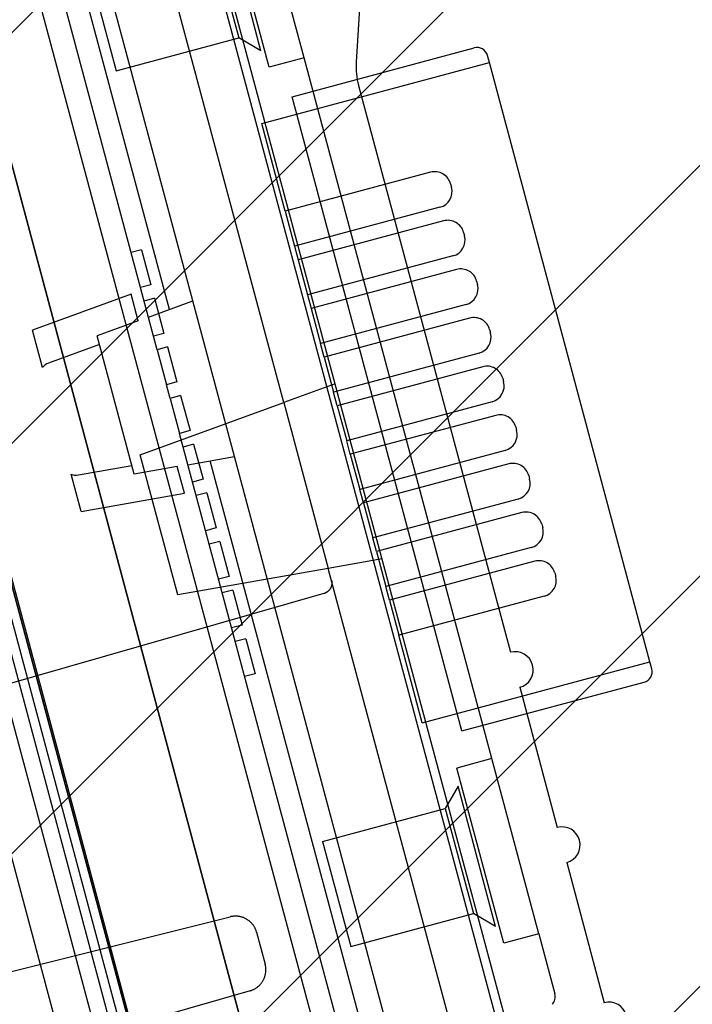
# Paper-space layout 'SUBMITTAL_E2H_2_1' of a CAD drawing. Header units: millimetres. Extents: x 0 to 841, y 0 to 594.
# Tile 8 of 67: x 110.47 to 112.79, y 166.5 to 169.89. Entities that reach past the tile are written whole.
import ezdxf

# ---------------------------------------------------------------- set-up
doc = ezdxf.new("R2010")
doc.units = ezdxf.units.MM
doc.header["$LTSCALE"] = 46.255
doc.layers.get('0').update_dxf_attribs({"linetype": 'CONTINUOUS'})
for name, color, linetype in [('CURVES', 7, 'CONTINUOUS'), ('NOTES', 7, 'CONTINUOUS'), ('ROUNDS', 7, 'CONTINUOUS')]:
    doc.layers.add(name, color=color, linetype=linetype)
doc.styles.get("Standard").update_dxf_attribs({"font": 'txt', "width": 0.725})
doc.dimstyles.new('DIMSTYLE_1', dxfattribs={"dimtxt": 3.5, "dimasz": 4.8, "dimexe": 3.2, "dimexo": 1.6, "dimgap": 1.75, "dimtad": 0, "dimtih": 1, "dimtoh": 1, "dimdec": 1, "dimzin": 0, "dimdsep": 46, "dimtxsty": 'STANDARD', "dimblk": 'CLOSED', "dimblk1": 'CLOSED', "dimblk2": 'CLOSED', "dimcen": 0.09, "dimadec": 0, "dimazin": 0, "dimtp": 0.4, "dimtm": 0.4, "dimtfac": 1, "dimtdec": 1, "dimtofl": 0, "dimtmove": 0, "dimatfit": 3, "dimldrblk": 'CLOSED', "dimfxl": 1, "dimtolj": 1, "dimtzin": 0, "dimarcsym": 0})
doc.dimstyles.new('DIMSTYLE_3', dxfattribs={"dimtxt": 3.5, "dimasz": 4.8, "dimexe": 3.2, "dimexo": 1.6, "dimgap": 1.75, "dimtad": 0, "dimtih": 1, "dimtoh": 1, "dimdec": 1, "dimzin": 0, "dimdsep": 46, "dimtxsty": 'STANDARD', "dimblk": 'CLOSED', "dimblk1": 'CLOSED', "dimblk2": 'CLOSED', "dimcen": 0.09, "dimadec": 0, "dimazin": 0, "dimtp": 0.5, "dimtm": 0.5, "dimtfac": 1, "dimtdec": 1, "dimtofl": 0, "dimtmove": 0, "dimatfit": 3, "dimldrblk": 'CLOSED', "dimfxl": 1, "dimtolj": 1, "dimtzin": 0, "dimarcsym": 0})

# ---------------------------------------------------------------- blocks, each defined once
blk = doc.blocks.new('*D39')
at = {"color": 2, "linetype": 'CONTINUOUS'}
for p, q in [((105.3226431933, 187.0594612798), (101.8403923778, 200.0553982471)), ((111.722789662, 163.1737894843), (105.3226431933, 187.0594612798)), ((88.6845306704, 157.4733052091), (69.1660031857, 157.4733052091)), ((112.3741040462, 157.4733052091), (88.6845306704, 157.4733052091))]:
    blk.add_line(p, q, dxfattribs=at)
for points in [[(98.3650756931, 194.6929682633), (102.6686133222, 196.964435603), (97.8610072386, 196.2114922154), (98.3650756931, 194.6929682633)], [(71.8489906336, 162.3119721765), (72.3660031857, 157.4733052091), (73.4462346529, 162.2181023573), (71.8489906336, 162.3119721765)]]:
    blk.add_lwpolyline(points, dxfattribs=at)
for start, end in [(105.000000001, 132.0102912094), (145.1234989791, 180)]:
    blk.add_arc((113.2502298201, 157.4733052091), 40.8842266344, start, end, dxfattribs=at)
at = {"color": 2, "linetype": 'CONTINUOUS', "insert": (82.4428640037, 186.1012924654), "char_height": 3.5, "width": 12.4833333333, "attachment_point": 2, "line_spacing_factor": 0.9}
blk.add_mtext('75.0\\Fgdt;{\\Fgdt;~}', dxfattribs=at)
blk = doc.blocks.new('_CLOSED')
at = {"color": 0, "linetype": 'BYBLOCK'}
for p, q in [((0, 0), (-1, 0.1666666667)), ((-1, 0.1666666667), (-1, -0.1666666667)), ((-1, -0.1666666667), (0, 0)), ((-1, 0), (0, 0))]:
    blk.add_line(p, q, dxfattribs=at)
blk = doc.blocks.new('*D42')
at = {"color": 2, "linetype": 'CONTINUOUS'}
for p, q in [((91.6700745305, 252.9540907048), (91.6700745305, 257.9040907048)), ((200.5303540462, 252.9540907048), (200.5303540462, 257.9040907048)), ((91.6700745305, 254.7040907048), (136.7377142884, 254.7040907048)), ((200.5303540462, 254.7040907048), (147.8502142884, 254.7040907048)), ((91.6700745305, 239.6163708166), (91.6700745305, 252.9540907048)), ((200.5303540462, 157.5233052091), (200.5303540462, 252.9540907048))]:
    blk.add_line(p, q, dxfattribs=at)
at = {"color": 2, "linetype": 'CONTINUOUS', "xscale": 4.8, "yscale": 4.8, "zscale": 4.8, "rotation": 180}
blk.add_blockref('_CLOSED', (91.6700745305, 254.7040907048), dxfattribs=at)
at = {"color": 2, "linetype": 'CONTINUOUS', "xscale": 4.8, "yscale": 4.8, "zscale": 4.8}
blk.add_blockref('_CLOSED', (200.5303540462, 254.7040907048), dxfattribs=at)
at = {"color": 2, "linetype": 'CONTINUOUS', "insert": (142.2939642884, 256.4540907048), "char_height": 3.5, "width": 15.225, "attachment_point": 2, "line_spacing_factor": 0.9}
blk.add_mtext('871\\P[34.3]', dxfattribs=at)
blk = doc.blocks.new('*D43')
at = {"color": 2, "linetype": 'CONTINUOUS'}
for p, q in [((63.790818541, 239.0519462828), (56.784568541, 239.0519462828)), ((59.984568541, 239.0519462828), (59.984568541, 201.762625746)), ((90.9164759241, 239.0519462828), (63.790818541, 239.0519462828)), ((59.984568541, 157.4733052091), (59.984568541, 189.512625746)), ((63.790818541, 157.4733052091), (56.784568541, 157.4733052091)), ((112.9928540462, 157.4733052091), (63.790818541, 157.4733052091))]:
    blk.add_line(p, q, dxfattribs=at)
at = {"color": 2, "linetype": 'CONTINUOUS', "xscale": 4.8, "yscale": 4.8, "zscale": 4.8}
for p, rotation in [((59.984568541, 239.0519462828), 90), ((59.984568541, 157.4733052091), 270)]:
    blk.add_blockref('_CLOSED', p, dxfattribs=dict(at, rotation=rotation))
at = {"color": 2, "linetype": 'CONTINUOUS', "insert": (59.984568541, 200.012625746), "char_height": 3.5, "width": 15.225, "attachment_point": 2, "line_spacing_factor": 0.9}
blk.add_mtext('653\\P[25.7]', dxfattribs=at)

psp = doc.layouts.new('SUBMITTAL_E2H_2_1')

# ---------------------------------------------------------------- hatches: boundary and pattern name
at = {"linetype": 'CONTINUOUS'}
h = psp.add_hatch(dxfattribs=at)
h.set_pattern_fill('doorswing', color=2, angle=45, style=0, pattern_type=0)
h.set_pattern_definition([(45, (0, 0), (-0.7071067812, 0.7071067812), [])])
edge = h.paths.add_edge_path()
edge.add_arc((115.9591540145, 154.1965202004), 84.5915298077, 359.8699776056, 106.1287594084)
edge.add_line((113.6083141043, 154.0045552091), (200.5504660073, 154.0045552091))
edge.add_line((113.6083141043, 154.0045552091), (92.1201595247, 234.199439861))
edge.add_arc((92.96655203, 234.4262300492), 0.875, 116.3926077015, 195)
edge.add_line((92.5775973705, 235.2100280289), (92.4598911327, 235.4585135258))

# ---------------------------------------------------------------- linework, layer by layer
at = {"color": 7, "linetype": 'CONTINUOUS'}
for p, q in [((93.4007435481, 233.9191147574), (113.8206985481, 157.7108052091)), ((93.1713361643, 233.8576452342), (113.6491040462, 157.4335750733)), ((112.0659924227, 161.6514578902), (109.4810372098, 171.2986420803)), ((111.3836033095, 168.5689830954), (110.839030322, 170.6013571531)), ((111.4536010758, 169.7566366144), (111.2918391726, 170.3603402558)), ((111.3328603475, 169.7242842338), (111.1710984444, 170.3279878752)), ((111.3047718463, 169.7808156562), (111.1753623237, 170.2637785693)), ((111.1311681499, 170.1872320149), (111.2282252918, 169.82500983)), ((109.8412166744, 170.0751747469), (111.7305957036, 163.023916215)), ((110.7085756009, 170.0739986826), (110.8056327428, 169.7117764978)), ((109.6359574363, 170.0201756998), (111.5253364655, 162.9689171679)), ((110.9341899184, 168.7973279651), (110.6126881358, 169.9971889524)), ((111.3047718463, 169.7808156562), (111.2282252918, 169.82500983)), ((111.4536010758, 169.7566366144), (111.3328603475, 169.7242842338)), ((112.6453673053, 167.6754227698), (112.0921415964, 169.7400892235)), ((111.640909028, 169.6612974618), (112.1642231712, 167.7082624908)), ((111.99746949, 167.4371143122), (111.4118914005, 169.6225214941)), ((111.9581737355, 169.3224345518), (111.9614089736, 169.310360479)), ((111.3882078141, 169.2279469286), (111.4205601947, 169.1072062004)), ((112.0030626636, 169.1549067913), (112.0062979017, 169.1428327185)), ((110.8931708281, 169.095302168), (110.9255232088, 168.9745614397)), ((111.4330967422, 169.0604191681), (111.4654491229, 168.9396784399)), ((112.0479515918, 168.9873790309), (112.0511868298, 168.975304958)), ((110.8573113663, 168.9418824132), (110.5175775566, 168.8182294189)), ((110.8818834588, 168.8501781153), (110.8573113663, 168.9418824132)), ((110.916639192, 168.8628281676), (111.0699225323, 168.9186187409)), ((110.9380597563, 168.9277744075), (110.9704121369, 168.8070336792)), ((111.2134843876, 168.382838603), (111.0699225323, 168.9186187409)), ((111.4779856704, 168.8928914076), (111.510338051, 168.7721506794)), ((110.8818834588, 168.8501781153), (110.7397737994, 168.7984544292)), ((110.55194163, 168.689980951), (110.5175775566, 168.8182294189)), ((112.0928405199, 168.8198512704), (112.096075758, 168.8077771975)), ((110.867485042, 168.3218295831), (110.7397737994, 168.7984544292)), ((110.7478618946, 168.7682692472), (110.5725621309, 168.7044653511)), ((110.9467264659, 168.7505409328), (110.9790788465, 168.6298002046)), ((110.9829486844, 168.760246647), (111.015301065, 168.6395059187)), ((111.5228745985, 168.7253636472), (111.5552269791, 168.6046229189)), ((112.137729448, 168.6523235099), (112.1409646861, 168.640249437)), ((110.991615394, 168.5830131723), (111.0239677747, 168.4622724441)), ((111.0278376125, 168.5927188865), (111.0601899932, 168.4719781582)), ((110.8883802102, 168.3887366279), (111.3836033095, 168.5689830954)), ((111.5677635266, 168.5578358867), (111.6001159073, 168.4370951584)), ((112.1826183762, 168.4847957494), (112.1858536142, 168.4727216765)), ((111.9195629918, 165.1198655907), (111.0365043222, 168.4154854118)), ((111.0727265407, 168.425191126), (111.1050789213, 168.3044503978)), ((111.0177897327, 167.9057737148), (110.8883802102, 168.3887366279)), ((111.0528418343, 168.3545129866), (111.2134843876, 168.382838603)), ((111.6126524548, 168.3903081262), (111.6450048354, 168.2695673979)), ((110.6756809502, 168.3196206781), (110.8593969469, 168.3520147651)), ((111.0164174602, 168.3480903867), (110.867485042, 168.3218295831)), ((111.0409895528, 168.2563860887), (111.0164174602, 168.3480903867)), ((110.684944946, 168.1936058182), (110.6505808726, 168.3218542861)), ((112.2275073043, 168.3172679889), (112.2307425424, 168.305193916)), ((110.684944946, 168.1936058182), (111.0409895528, 168.2563860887)), ((111.1176154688, 168.2576633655), (111.1499678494, 168.1369226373)), ((111.6575413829, 168.2227803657), (111.6898937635, 168.1020396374)), ((112.2723962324, 168.1497402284), (112.2756314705, 168.1376661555)), ((111.1625043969, 168.090135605), (111.1948567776, 167.9693948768)), ((111.702430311, 168.0552526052), (111.7347826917, 167.9345118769)), ((111.536788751, 167.9972872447), (111.0177897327, 167.9057737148)), ((112.1600604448, 165.6712056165), (111.536788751, 167.9972872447)), ((112.3172851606, 167.9822124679), (112.3205203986, 167.970138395)), ((111.5429807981, 167.9264366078), (111.5426090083, 167.9258729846)), ((111.543340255, 167.9270034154), (111.5429807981, 167.9264366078)), ((111.5436875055, 167.9275732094), (111.543340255, 167.9270034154)), ((111.544022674, 167.9281457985), (111.5436875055, 167.9275732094)), ((111.5443458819, 167.9287209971), (111.544022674, 167.9281457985)), ((111.5446572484, 167.9292986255), (111.5443458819, 167.9287209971)), ((111.5449568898, 167.9298785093), (111.5446572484, 167.9292986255)), ((111.5452449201, 167.9304604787), (111.5449568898, 167.9298785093)), ((111.5455214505, 167.9310443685), (111.5452449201, 167.9304604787)), ((111.54578659, 167.9316300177), (111.5455214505, 167.9310443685)), ((111.5460404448, 167.9322172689), (111.54578659, 167.9316300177)), ((111.5462831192, 167.9328059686), (111.5460404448, 167.9322172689)), ((111.5465147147, 167.933395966), (111.5462831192, 167.9328059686)), ((111.546735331, 167.9339871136), (111.5465147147, 167.933395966)), ((111.5469450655, 167.9345792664), (111.546735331, 167.9339871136)), ((111.5471440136, 167.9351722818), (111.5469450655, 167.9345792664)), ((111.547332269, 167.9357660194), (111.5471440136, 167.9351722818)), ((111.5475099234, 167.9363603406), (111.547332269, 167.9357660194)), ((111.5476770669, 167.9369551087), (111.5475099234, 167.9363603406)), ((111.5478337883, 167.9375501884), (111.5476770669, 167.9369551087)), ((111.5477153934, 167.9565084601), (111.5478537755, 167.9559764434)), ((111.5479801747, 167.9381454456), (111.5478337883, 167.9375501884)), ((111.5478537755, 167.9559764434), (111.5479848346, 167.9554403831)), ((111.5481163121, 167.9387407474), (111.5479801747, 167.9381454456)), ((111.5479848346, 167.9554403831), (111.5481084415, 167.9549004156)), ((111.5481084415, 167.9549004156), (111.548224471, 167.9543566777)), ((111.5482422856, 167.9393359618), (111.5481163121, 167.9387407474)), ((111.548224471, 167.9543566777), (111.5483328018, 167.9538093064)), ((111.5483581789, 167.9399309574), (111.5482422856, 167.9393359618)), ((111.5483328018, 167.9538093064), (111.5484333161, 167.9532584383)), ((111.5484640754, 167.9405256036), (111.5483581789, 167.9399309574)), ((111.5484333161, 167.9532584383), (111.5485258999, 167.9527042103)), ((111.5485600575, 167.9411197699), (111.5484640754, 167.9405256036)), ((111.5485258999, 167.9527042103), (111.5486104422, 167.9521467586)), ((111.5486462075, 167.9417133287), (111.5485600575, 167.9411197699)), ((111.5486104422, 167.9521467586), (111.5486868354, 167.9515862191)), ((111.5487226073, 167.9423061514), (111.5486462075, 167.9417133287)), ((111.5486868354, 167.9515862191), (111.5487549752, 167.951022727)), ((111.5487893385, 167.9428981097), (111.5487226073, 167.9423061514)), ((111.5487549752, 167.951022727), (111.5488147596, 167.9504564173)), ((111.5488464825, 167.9434890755), (111.5487893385, 167.9428981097)), ((111.5488147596, 167.9504564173), (111.5488660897, 167.9498874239)), ((111.5488941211, 167.9440789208), (111.5488464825, 167.9434890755)), ((111.5488660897, 167.9498874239), (111.5489088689, 167.9493158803)), ((111.5489323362, 167.9446675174), (111.5488941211, 167.9440789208)), ((111.5489088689, 167.9493158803), (111.5489430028, 167.9487419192)), ((111.5489612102, 167.9452547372), (111.5489323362, 167.9446675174)), ((111.5489430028, 167.9487419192), (111.5489683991, 167.9481656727)), ((111.5489808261, 167.9458404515), (111.5489612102, 167.9452547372)), ((111.5489683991, 167.9481656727), (111.5489849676, 167.9475872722)), ((111.5489912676, 167.9464245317), (111.5489808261, 167.9458404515)), ((111.5489849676, 167.9475872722), (111.5489926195, 167.9470068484)), ((111.5489926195, 167.9470068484), (111.5489912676, 167.9464245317)), ((111.5218295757, 167.9107554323), (110.1013017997, 167.5034256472)), ((111.2073933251, 167.9226078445), (111.2397457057, 167.8018671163)), ((111.5226710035, 167.911007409), (111.5218295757, 167.9107554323)), ((111.5235001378, 167.9112769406), (111.5226710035, 167.911007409)), ((111.5243165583, 167.9115634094), (111.5235001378, 167.9112769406)), ((111.525119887, 167.9118661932), (111.5243165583, 167.9115634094)), ((111.5259097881, 167.9121846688), (111.525119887, 167.9118661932)), ((111.5266859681, 167.9125182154), (111.5259097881, 167.9121846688)), ((111.5274481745, 167.9128662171), (111.5266859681, 167.9125182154)), ((111.5281961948, 167.9132280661), (111.5274481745, 167.9128662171)), ((111.5289298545, 167.9136031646), (111.5281961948, 167.9132280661)), ((111.5296490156, 167.9139909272), (111.5289298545, 167.9136031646)), ((111.5303535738, 167.9143907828), (111.5296490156, 167.9139909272)), ((111.5310434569, 167.914802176), (111.5303535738, 167.9143907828)), ((111.5317186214, 167.9152245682), (111.5310434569, 167.914802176)), ((111.532379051, 167.9156574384), (111.5317186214, 167.9152245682)), ((111.533024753, 167.9161002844), (111.532379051, 167.9156574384)), ((111.5336557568, 167.9165526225), (111.533024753, 167.9161002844)), ((111.5342721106, 167.9170139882), (111.5336557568, 167.9165526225)), ((111.5348738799, 167.9174839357), (111.5342721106, 167.9170139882)), ((111.5354611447, 167.9179620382), (111.5348738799, 167.9174839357)), ((111.5360339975, 167.918447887), (111.5354611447, 167.9179620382)), ((111.5365925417, 167.9189410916), (111.5360339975, 167.918447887)), ((111.5371368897, 167.9194412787), (111.5365925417, 167.9189410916)), ((111.5376671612, 167.9199480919), (111.5371368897, 167.9194412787)), ((111.5381834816, 167.9204611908), (111.5376671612, 167.9199480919)), ((111.5386859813, 167.9209802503), (111.5381834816, 167.9204611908)), ((111.5391747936, 167.9215049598), (111.5386859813, 167.9209802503)), ((111.5396500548, 167.9220350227), (111.5391747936, 167.9215049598)), ((111.5401119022, 167.9225701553), (111.5396500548, 167.9220350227)), ((111.5405604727, 167.9231100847), (111.5401119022, 167.9225701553)), ((111.5409959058, 167.9236545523), (111.5405604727, 167.9231100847)), ((111.5414183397, 167.9242033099), (111.5409959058, 167.9236545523)), ((111.5418279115, 167.9247561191), (111.5414183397, 167.9242033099)), ((111.5422247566, 167.9253127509), (111.5418279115, 167.9247561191)), ((111.5426090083, 167.9258729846), (111.5422247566, 167.9253127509)), ((111.7473192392, 167.8877248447), (111.7796716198, 167.7669841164)), ((111.2522822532, 167.7550800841), (111.2846346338, 167.6343393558)), ((112.1965755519, 167.5875217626), (112.3259850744, 167.1045588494)), ((112.1006486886, 167.3418220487), (111.9799079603, 167.309469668)), ((112.2624105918, 166.7381184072), (112.1006486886, 167.3418220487)), ((112.1416698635, 166.7057660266), (111.9799079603, 167.309469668)), ((111.9838483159, 167.2464677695), (111.9396541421, 167.169921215)), ((112.1132578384, 166.7635048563), (111.9838483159, 167.2464677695)), ((111.9396541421, 167.169921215), (112.036711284, 166.8076990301)), ((111.5170615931, 167.0566878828), (111.614118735, 166.6944656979)), ((112.358337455, 166.9838181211), (112.4877469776, 166.500855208)), ((112.1132578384, 166.7635048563), (112.036711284, 166.8076990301)), ((110.4354950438, 166.6064130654), (111.1991440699, 166.796812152)), ((111.2012814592, 166.7973119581), (111.1991440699, 166.796812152)), ((111.2034346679, 166.7977493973), (111.2012814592, 166.7973119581)), ((111.2056010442, 166.7981237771), (111.2034346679, 166.7977493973)), ((111.2077780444, 166.7984345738), (111.2056010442, 166.7981237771)), ((111.2099631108, 166.7986814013), (111.2077780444, 166.7984345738)), ((111.2121538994, 166.798864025), (111.2099631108, 166.7986814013)), ((111.2143487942, 166.7989823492), (111.2121538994, 166.798864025)), ((111.2165463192, 166.799036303), (111.2143487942, 166.7989823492)), ((111.2187447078, 166.7990258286), (111.2165463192, 166.799036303)), ((111.220941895, 166.7989509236), (111.2187447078, 166.7990258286)), ((111.2231358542, 166.7988116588), (111.220941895, 166.7989509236)), ((111.2253247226, 166.7986081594), (111.2231358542, 166.7988116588)), ((111.2275066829, 166.7983405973), (111.2253247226, 166.7986081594)), ((111.2296798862, 166.7980091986), (111.2275066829, 166.7983405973)), ((111.231842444, 166.7976142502), (111.2296798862, 166.7980091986)), ((111.2339924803, 166.7971560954), (111.231842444, 166.7976142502)), ((111.2361281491, 166.7966351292), (111.2339924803, 166.7971560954)), ((111.2382476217, 166.796051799), (111.2361281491, 166.7966351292)), ((111.240349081, 166.7954066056), (111.2382476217, 166.796051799)), ((111.2424307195, 166.794700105), (111.240349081, 166.7954066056)), ((111.2444907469, 166.7939329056), (111.2424307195, 166.794700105)), ((111.2465273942, 166.7931056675), (111.2444907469, 166.7939329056)), ((111.2485389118, 166.7922191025), (111.2465273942, 166.7931056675)), ((111.250523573, 166.7912739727), (111.2485389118, 166.7922191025)), ((111.2524796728, 166.7902710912), (111.250523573, 166.7912739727)), ((111.2544055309, 166.7892113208), (111.2524796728, 166.7902710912)), ((111.2562994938, 166.7880955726), (111.2544055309, 166.7892113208)), ((111.2581599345, 166.7869248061), (111.2562994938, 166.7880955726)), ((111.2599852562, 166.7857000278), (111.2581599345, 166.7869248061)), ((111.2617738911, 166.7844222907), (111.2599852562, 166.7857000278)), ((111.2635243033, 166.7830926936), (111.2617738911, 166.7844222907)), ((111.2652349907, 166.7817123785), (111.2635243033, 166.7830926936)), ((111.2669044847, 166.7802825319), (111.2652349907, 166.7817123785)), ((111.2685313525, 166.7788043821), (111.2669044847, 166.7802825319)), ((111.2701141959, 166.7772792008), (111.2685313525, 166.7788043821)), ((111.2716516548, 166.7757083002), (111.2701141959, 166.7772792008)), ((111.2731424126, 166.7740930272), (111.2716516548, 166.7757083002)), ((111.2745851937, 166.7724347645), (111.2731424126, 166.7740930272)), ((111.2759787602, 166.7707349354), (111.2745851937, 166.7724347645)), ((111.2773219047, 166.7689950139), (111.2759787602, 166.7707349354)), ((111.2786134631, 166.7672165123), (111.2773219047, 166.7689950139)), ((111.2798523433, 166.7654009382), (111.2786134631, 166.7672165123)), ((111.2810375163, 166.7635497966), (111.2798523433, 166.7654009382)), ((111.2821679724, 166.7616646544), (111.2810375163, 166.7635497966)), ((111.2832426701, 166.7597472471), (111.2821679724, 166.7616646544)), ((111.2842606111, 166.7577993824), (111.2832426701, 166.7597472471)), ((111.28522099, 166.7558226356), (111.2842606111, 166.7577993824)), ((111.286123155, 166.7538183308), (111.28522099, 166.7558226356)), ((111.2869664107, 166.7517879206), (111.286123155, 166.7538183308)), ((111.2877498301, 166.7497335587), (111.2869664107, 166.7517879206)), ((111.2884725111, 166.7476576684), (111.2877498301, 166.7497335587)), ((111.2891336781, 166.7455627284), (111.2884725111, 166.7476576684)), ((111.289732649, 166.7434514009), (111.2891336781, 166.7455627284)), ((111.289732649, 166.7434514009), (111.3191856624, 166.6335312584)), ((112.2624105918, 166.7381184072), (112.1416698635, 166.7057660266)), ((111.3197226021, 166.6314033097), (111.3191856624, 166.6335312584)), ((111.3201974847, 166.6292584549), (111.3197226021, 166.6314033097)), ((111.3206095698, 166.6270993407), (111.3201974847, 166.6292584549)), ((111.3209582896, 166.6249285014), (111.3206095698, 166.6270993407)), ((111.3209162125, 166.60302608), (111.3212094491, 166.6052044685)), ((111.3212432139, 166.6227484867), (111.3209582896, 166.6249285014)), ((111.3212094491, 166.6052044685), (111.3214387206, 166.6073904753)), ((111.3214640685, 166.6205616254), (111.3212432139, 166.6227484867)), ((111.3214387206, 166.6073904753), (111.3216038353, 166.6095822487)), ((111.3216207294, 166.618369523), (111.3214640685, 166.6205616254)), ((111.3216038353, 166.6095822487), (111.3217046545, 166.6117779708)), ((111.3217130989, 166.6161736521), (111.3216207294, 166.618369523)), ((111.3217046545, 166.6117779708), (111.3217410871, 166.6139757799)), ((111.3217410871, 166.6139757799), (111.3217130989, 166.6161736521)), ((111.3065959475, 166.5689267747), (111.3078946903, 166.5707003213)), ((111.3078946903, 166.5707003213), (111.3091408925, 166.5725111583)), ((111.3091408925, 166.5725111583), (111.3103334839, 166.5743577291)), ((111.3103334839, 166.5743577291), (111.3114714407, 166.5762384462)), ((111.3114714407, 166.5762384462), (111.3125537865, 166.578151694)), ((111.3125537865, 166.578151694), (111.3135795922, 166.5800958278)), ((111.3135795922, 166.5800958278), (111.314547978, 166.5820691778)), ((111.314547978, 166.5820691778), (111.3154581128, 166.584070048)), ((111.3154581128, 166.584070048), (111.3163092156, 166.586096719)), ((111.3163092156, 166.586096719), (111.3171005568, 166.5881474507)), ((111.3171005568, 166.5881474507), (111.3178314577, 166.5902204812)), ((111.3178314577, 166.5902204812), (111.3185012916, 166.5923140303)), ((111.3185012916, 166.5923140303), (111.3191094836, 166.5944262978)), ((111.3191094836, 166.5944262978), (111.3196555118, 166.5965554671)), ((111.3196555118, 166.5965554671), (111.3201389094, 166.5986997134)), ((111.3201389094, 166.5986997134), (111.3205592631, 166.6008572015)), ((111.3205592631, 166.6008572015), (111.3209162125, 166.60302608)), ((111.2674140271, 166.5420252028), (110.5108750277, 166.3250911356)), ((111.2674140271, 166.5420252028), (111.2695149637, 166.5426610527)), ((111.2695149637, 166.5426610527), (111.2715984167, 166.5433588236)), ((111.2715984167, 166.5433588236), (111.2736617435, 166.5441177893)), ((111.2736617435, 166.5441177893), (111.2757024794, 166.5449371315)), ((111.2757024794, 166.5449371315), (111.277718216, 166.5458159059)), ((111.277718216, 166.5458159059), (111.2797068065, 166.5467531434)), ((111.2797068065, 166.5467531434), (111.2816668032, 166.5477481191)), ((111.2816668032, 166.5477481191), (111.2835968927, 166.5488001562)), ((111.2835968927, 166.5488001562), (111.2854955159, 166.5499084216)), ((111.2854955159, 166.5499084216), (111.2873608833, 166.5510718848)), ((111.2873608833, 166.5510718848), (111.2891912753, 166.5522894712)), ((111.2891912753, 166.5522894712), (111.2909851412, 166.5535601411)), ((111.2909851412, 166.5535601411), (111.2927409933, 166.5548828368)), ((111.2927409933, 166.5548828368), (111.2944573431, 166.5562564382)), ((111.2944573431, 166.5562564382), (111.2961326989, 166.5576797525)), ((111.2961326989, 166.5576797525), (111.2977656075, 166.5591515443)), ((111.2977656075, 166.5591515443), (111.2993546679, 166.5606705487)), ((111.2993546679, 166.5606705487), (111.3008985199, 166.5622354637)), ((111.3008985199, 166.5622354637), (111.3023958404, 166.5638449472)), ((111.3023958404, 166.5638449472), (111.3038453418, 166.565497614)), ((111.3038453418, 166.565497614), (111.3052457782, 166.5671920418)), ((111.3052457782, 166.5671920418), (111.3065959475, 166.5689267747))]:
    psp.add_line(p, q, dxfattribs=at)
at = {"color": 3, "linetype": 'CONTINUOUS'}
psp.add_line((112.1263627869, 161.6676340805), (109.5414075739, 171.3148182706), dxfattribs=at)
at = {"color": 6, "linetype": 'CONTINUOUS'}
for p, q in [((112.9904013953, 163.2967753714), (111.1770504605, 170.0642931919)), ((111.0699225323, 168.9186187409), (110.7696510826, 170.0392470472)), ((110.9898050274, 168.8894583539), (110.6876103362, 170.0172642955)), ((111.7279950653, 163.1785108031), (109.9162617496, 169.9399915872)), ((110.8056327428, 169.7117764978), (111.2282252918, 169.82500983)), ((111.4118914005, 169.6225214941), (112.0397431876, 169.7907538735)), ((112.0921415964, 169.7400892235), (112.0856711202, 169.7642373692)), ((111.3073268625, 169.5297987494), (112.0921415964, 169.7400892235)), ((112.1006486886, 167.3418220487), (111.4536010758, 169.7566366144)), ((111.3882078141, 169.2279469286), (111.3073268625, 169.5297987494)), ((111.8892818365, 169.3622093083), (111.3882078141, 169.2279469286)), ((111.9216342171, 169.24146858), (111.4205601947, 169.1072062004)), ((111.9341707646, 169.1946815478), (111.4330967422, 169.0604191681)), ((110.8931708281, 169.095302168), (110.8569486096, 169.0855964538)), ((111.4205601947, 169.1072062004), (111.4330967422, 169.0604191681)), ((111.9665231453, 169.0739408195), (111.4654491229, 168.9396784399)), ((111.9790596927, 169.0271537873), (111.4779856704, 168.8928914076)), ((110.9255232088, 168.9745614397), (110.8893009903, 168.9648557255)), ((110.9380597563, 168.9277744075), (110.9018375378, 168.9180686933)), ((111.4654491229, 168.9396784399), (111.4779856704, 168.8928914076)), ((112.0114120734, 168.906413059), (111.510338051, 168.7721506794)), ((112.0239486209, 168.8596260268), (111.5228745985, 168.7253636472)), ((110.9704121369, 168.8070336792), (110.9341899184, 168.7973279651)), ((110.9467264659, 168.7505409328), (110.9341899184, 168.7973279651)), ((110.9829486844, 168.760246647), (110.9467264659, 168.7505409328)), ((111.5228745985, 168.7253636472), (111.510338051, 168.7721506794)), ((112.0563010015, 168.7388852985), (111.5552269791, 168.6046229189)), ((112.068837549, 168.6920982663), (111.5677635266, 168.5578358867)), ((111.015301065, 168.6395059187), (110.9790788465, 168.6298002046)), ((110.991615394, 168.5830131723), (110.9790788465, 168.6298002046)), ((111.5604687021, 168.6333568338), (111.3836033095, 168.5689830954)), ((111.5677635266, 168.5578358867), (111.5552269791, 168.6046229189)), ((111.0278376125, 168.5927188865), (110.991615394, 168.5830131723)), ((112.1011899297, 168.571357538), (111.6001159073, 168.4370951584)), ((111.3836033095, 168.5689830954), (111.536788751, 167.9972872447)), ((112.1137264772, 168.5245705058), (111.6126524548, 168.3903081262)), ((111.0601899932, 168.4719781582), (111.0239677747, 168.4622724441)), ((111.0365043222, 168.4154854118), (111.0239677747, 168.4622724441)), ((111.6126524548, 168.3903081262), (111.6001159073, 168.4370951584)), ((111.0727265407, 168.425191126), (111.0365043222, 168.4154854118)), ((112.1460788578, 168.4038297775), (111.6450048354, 168.2695673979)), ((111.9927288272, 165.146495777), (111.1295203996, 168.3680334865)), ((112.0728463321, 165.175656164), (111.2134843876, 168.382838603)), ((112.1586154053, 168.3570427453), (111.6575413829, 168.2227803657)), ((111.1050789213, 168.3044503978), (111.0688567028, 168.2947446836)), ((111.6575413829, 168.2227803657), (111.6450048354, 168.2695673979)), ((111.1176154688, 168.2576633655), (111.0813932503, 168.2479576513)), ((112.1909677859, 168.236302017), (111.6898937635, 168.1020396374)), ((112.2035043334, 168.1895149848), (111.702430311, 168.0552526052)), ((111.1499678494, 168.1369226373), (111.1137456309, 168.1272169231)), ((111.702430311, 168.0552526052), (111.6898937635, 168.1020396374)), ((111.1625043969, 168.090135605), (111.1262821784, 168.0804298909)), ((112.2358567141, 168.0687742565), (111.7347826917, 167.9345118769)), ((111.7221455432, 168.0299706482), (111.536788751, 167.9972872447)), ((112.2483932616, 168.0219872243), (111.7473192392, 167.8877248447)), ((111.1948567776, 167.9693948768), (111.1586345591, 167.9596891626)), ((111.7473192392, 167.8877248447), (111.7347826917, 167.9345118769)), ((111.2073933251, 167.9226078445), (111.1711711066, 167.9129021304)), ((112.2807456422, 167.901246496), (111.7796716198, 167.7669841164)), ((111.2397457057, 167.8018671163), (111.2035234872, 167.7921614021)), ((111.8605525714, 167.4651322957), (111.7796716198, 167.7669841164)), ((111.2522822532, 167.7550800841), (111.2160600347, 167.7453743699)), ((111.8605525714, 167.4651322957), (112.6453673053, 167.6754227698)), ((112.6518377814, 167.6512746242), (112.6453673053, 167.6754227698)), ((111.2846346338, 167.6343393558), (111.2484124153, 167.6246336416)), ((111.99746949, 167.4371143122), (112.6253212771, 167.6053466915)), ((111.5170615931, 167.0566878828), (111.9396541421, 167.169921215)), ((111.614118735, 166.6944656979), (112.036711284, 166.8076990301)), ((112.2624105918, 166.7381184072), (112.3177580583, 166.53155885))]:
    psp.add_line(p, q, dxfattribs=at)
at = {"color": 2, "linetype": 'CONTINUOUS'}
psp.add_arc((115.9591540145, 154.1965202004), 84.5915298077, 359.8699776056, 106.1287594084, dxfattribs=at)
at = {"color": 7, "linetype": 'CONTINUOUS'}
for centre, radius, start, end in [((115.9591540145, 154.1965202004), 84.5915298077, 359.8699776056, 106.1287594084), ((143.9809500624, 175.4441306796), 34.9996971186, 188.9110474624, 201.0889525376), ((143.8221134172, 175.4015705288), 35, 189.6539956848, 200.3460043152), ((112.1803993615, 167.6478921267), 0.0625, 285, 105), ((143.8221505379, 175.4016111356), 34.9812957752, 192.8123325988, 198.4328879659), ((112.3421612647, 167.0441884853), 0.0625, 285, 105), ((112.5039231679, 166.4404848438), 0.0625, 285, 105)]:
    psp.add_arc(centre, radius, start, end, dxfattribs=at)
at = {"color": 6, "linetype": 'CONTINUOUS'}
for centre, radius, start, end in [((112.0494489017, 169.754531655), 0.0375, 15.0000000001, 104.9999999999), ((111.9038404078, 169.3078759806), 0.05625, 15, 105), ((111.9070756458, 169.2958019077), 0.05625, 285, 15), ((111.9487293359, 169.1403482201), 0.05625, 15, 105), ((111.951964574, 169.1282741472), 0.05625, 285, 15), ((111.993618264, 168.9728204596), 0.05625, 15, 105), ((111.9968535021, 168.9607463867), 0.05625, 285, 15), ((112.0385071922, 168.8052926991), 0.05625, 15, 105), ((112.0417424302, 168.7932186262), 0.05625, 285, 15), ((112.0833961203, 168.6377649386), 0.05625, 15, 105), ((112.0866313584, 168.6256908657), 0.05625, 285, 15), ((112.1282850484, 168.4702371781), 0.05625, 15, 105), ((112.1315202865, 168.4581631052), 0.05625, 285, 15), ((112.1731739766, 168.3027094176), 0.05625, 15, 105), ((112.1764092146, 168.2906353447), 0.05625, 285, 15), ((112.2180629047, 168.1351816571), 0.05625, 15, 105), ((112.2212981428, 168.1231075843), 0.05625, 285, 15), ((112.2629518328, 167.9676538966), 0.05625, 15, 105), ((112.2661870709, 167.9555798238), 0.05625, 285, 15), ((112.6156155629, 167.64156891), 0.0375, 285, 15), ((112.2815358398, 166.5218531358), 0.0375, 315, 15)]:
    psp.add_arc(centre, radius, start, end, dxfattribs=at)
at = {"color": 7, "linetype": 'CONTINUOUS'}
for centre, major_axis, start_param, end_param in [((110.5811491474, 168.6809863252), (0.0338957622, 0.0122818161), 1.5728723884, 2.3140563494), ((110.6713780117, 168.3442476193), (0.0354954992, 0.0063115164), -2.3140563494, -1.5728723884)]:
    psp.add_ellipse(centre, major_axis=major_axis, ratio=0.6934369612, start_param=start_param, end_param=end_param, dxfattribs=at)
at = {"layer": 'CURVES', "color": 4, "linetype": 'CONTINUOUS'}
psp.add_line((111.8984257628, 162.0594918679), (109.5043495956, 170.9943057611), dxfattribs=at)
psp.add_arc((143.9812442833, 175.4442095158), 35, 188.3757750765, 201.6242249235, dxfattribs=at)
at = {"layer": 'NOTES', "color": 7, "linetype": 'CONTINUOUS'}
for p, q in [((113.3081049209, 158.7062011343), (103.5872045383, 194.9850952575)), ((109.5195925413, 171.3962330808), (112.1045477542, 161.7490488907))]:
    psp.add_line(p, q, dxfattribs=at)
at = {"layer": 'ROUNDS', "color": 7, "linetype": 'CONTINUOUS'}
for p, q in [((111.65166175, 170.0545625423), (111.6328396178, 169.7409810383)), ((111.174142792, 169.9544040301), (112.7857353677, 163.9398586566))]:
    psp.add_line(p, q, dxfattribs=at)
psp.add_arc((111.8823904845, 169.7260022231), 0.25, 176.5650511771, 195, dxfattribs=at)

# ---------------------------------------------------------------- dimensions: what is measured, and where the dimension line sits
at = {"color": 2, "linetype": 'CONTINUOUS'}
for base, p1, p2, angle, text, picture, middle in [((91.6700745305, 254.7040907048), (200.5303540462, 155.9233052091), (91.6700745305, 238.0163708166), 180, '871\\P[34.3]', '*D42', (142.2939642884, 252.0790907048)), ((59.984568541, 239.0519462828), (114.5928540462, 157.4733052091), (92.5164759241, 239.0519462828), 90, '653\\P[25.7]', '*D43', (59.984568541, 195.637625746))]:
    dim = psp.add_linear_dim(base=base, p1=p1, p2=p2, angle=angle, text=text, dimstyle='DIMSTYLE_1', dxfattribs=at)
    dim.commit()
    dim.dimension.update_dxf_attribs({"geometry": picture, "text_midpoint": middle, "dimtype": 160})
dim = psp.add_angular_dim_2l(base=(80.8145920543, 182.3620454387), line1=((112.2427162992, 161.2333968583), (112.1369001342, 161.6283081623)), line2=((114.3829463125, 157.4733052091), (113.9741040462, 157.4733052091)), text='75.0%%d', dimstyle='DIMSTYLE_3', dxfattribs=at)
dim.commit()
dim.dimension.update_dxf_attribs({"geometry": '*D39', "text_midpoint": (82.4428640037, 184.3512924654), "dimtype": 162})

doc.saveas('drawing.dxf')
